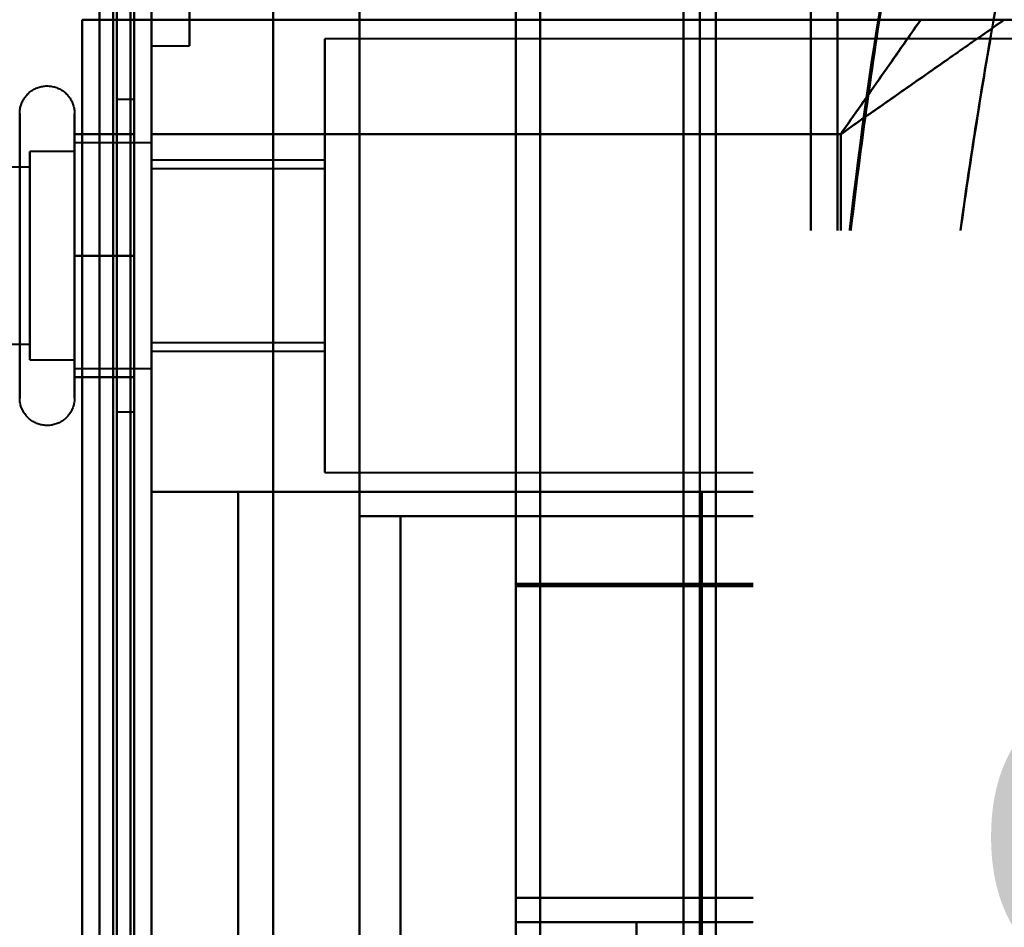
# Model space of a CAD drawing. Header units: millimetres. Extents: x -1087 to 1688, y -120 to 1171.
# Tile 84 of 90: x 686 to 715, y 943 to 969. Entities that reach past the tile are written whole.
import ezdxf

# ---------------------------------------------------------------- set-up
doc = ezdxf.new("R2010")
doc.units = ezdxf.units.MM
doc.layers.add('A-GENM', color=13, linetype='Continuous', lineweight=40)
doc.layers.add('G-IMPT', color=8, linetype='Continuous', lineweight=40)
doc.styles.add('Arial_1', font='arial.ttf', dxfattribs={"height": 14.6304})

# ---------------------------------------------------------------- blocks, each defined once
blk = doc.blocks.new('Maintenance r21 - Maintenance r21-769076-Arrière')
at = {"layer": 'A-GENM'}
for p, q in [((690, 1098), (690, 0)), ((690, 0), (690, 1098))]:
    blk.add_line(p, q, dxfattribs=at)
blk = doc.blocks.new('Souche connecteur circulaire R23 - Souche connecteur circulaire R23-769069-Arrière')
at = {"layer": 'A-GENM'}
blk.add_line((690, 1045.5), (690, 868), dxfattribs=at)
blk = doc.blocks.new('NEXA 1500 CALQUES_dwg-769064-Arrière')
at = {"layer": 'G-IMPT'}
for p, q in [((689.5, 129.472), (689.5, 1097.272)), ((690, 128.972), (690, 1062.772)), ((705.8, 681.477), (705.8, 1055.267)), ((705.8, 681.477), (705.8, 1055.267)), ((705.8, 1055.267), (705.8, 681.477)), ((705.8, 1055.267), (705.8, 681.477)), ((689.5, 1046.872), (689.5, 868.372)), ((689.5, 868.372), (689.5, 1046.872)), ((690, 868.372), (690, 1046.872)), ((690, 1046.872), (690, 868.372)), ((705.333, 689.872), (705.333, 1046.872)), ((705.333, 689.872), (705.333, 1046.872)), ((705.333, 1046.872), (705.333, 868.372)), ((705.333, 1046.872), (705.333, 868.372)), ((706.267, 868.372), (706.267, 1046.872)), ((706.267, 1046.872), (706.267, 689.872)), ((706.267, 1046.872), (706.267, 689.872)), ((709, 868.372), (709, 1046.872)), ((709, 1046.872), (709, 868.372)), ((709.773, 1046.281), (709.773, 868.372)), ((709.773, 868.372), (709.773, 1046.281)), ((690, 967.922), (690, 978.918)), ((690, 978.918), (690, 967.922)), ((691.1, 967.922), (691.1, 978.918)), ((691.1, 978.918), (691.1, 967.922)), ((690, 901.05), (690, 971.05)), ((690, 971.05), (690, 901.05)), ((700.5, 901.05), (700.5, 971.05)), ((700.5, 971.05), (700.5, 901.05)), ((701.2, 901.05), (701.2, 971.05)), ((701.2, 971.05), (701.2, 901.05)), ((700.5, 901.532), (700.5, 970.552)), ((700.5, 970.552), (700.5, 901.532)), ((701.2, 901.532), (701.2, 970.552)), ((701.2, 970.552), (701.2, 901.532)), ((689.4, 968.672), (690, 968.672)), ((690, 968.672), (690, 965.372)), ((690, 965.372), (690, 968.672)), ((719.77, 968.122), (695, 968.122)), ((695, 961.872), (695, 968.122)), ((695, 968.122), (695, 961.872)), ((690, 967.922), (691.1, 967.922)), ((689.5, 966.372), (689, 966.372)), ((689, 966.372), (689, 961.872)), ((689, 961.872), (689, 966.372)), ((689.5, 966.372), (689.5, 961.872)), ((689.5, 961.872), (689.5, 966.372)), ((687.785, 965.972), (687.785, 958.322)), ((687.785, 965.972), (687.785, 963.922)), ((686.204, 957.772), (686.204, 965.423)), ((687.785, 965.423), (687.785, 959.822)), ((687.785, 965.423), (687.785, 957.772)), ((690, 965.122), (687.785, 965.122)), ((690, 965.122), (687.785, 965.122)), ((687.785, 960.247), (687.785, 965.122)), ((687.785, 965.122), (687.785, 963.497)), ((687.785, 960.247), (687.785, 965.122)), ((687.785, 965.122), (687.785, 959.058)), ((690, 959.058), (690, 965.122)), ((690, 965.122), (690, 961.872)), ((690, 961.872), (690, 965.122)), ((690, 965.122), (690, 961.872)), ((687.785, 964.872), (686.5, 964.872)), ((687.785, 964.872), (686.5, 964.872)), ((686.5, 959.274), (686.5, 964.872)), ((686.5, 964.872), (686.5, 960.372)), ((686.5, 959.274), (686.5, 964.872)), ((686.5, 964.872), (686.5, 960.372)), ((687.785, 960.372), (687.785, 964.872)), ((687.785, 964.872), (687.785, 960.372)), ((687.785, 960.372), (687.785, 964.872)), ((687.785, 964.872), (687.785, 960.372)), ((687.785, 964.687), (687.785, 958.622)), ((687.785, 964.687), (687.785, 960.247)), ((690, 961.872), (690, 964.687)), ((690, 958.622), (690, 964.687)), ((686.5, 964.421), (674.611, 964.421)), ((686.5, 964.421), (674.611, 964.421)), ((686.5, 958.872), (686.5, 964.47)), ((686.5, 958.872), (686.5, 964.47)), ((686.5, 959.665), (686.5, 964.421)), ((686.5, 964.421), (686.5, 959.665)), ((686.5, 959.665), (686.5, 964.421)), ((686.5, 964.421), (686.5, 959.665)), ((695, 964.622), (690, 964.622)), ((690, 961.872), (690, 964.622)), ((690, 964.622), (690, 961.872)), ((695, 964.372), (690, 964.372)), ((690, 961.872), (690, 964.372)), ((690, 964.372), (690, 961.872)), ((695, 961.872), (695, 964.622)), ((695, 964.622), (695, 961.872)), ((695, 964.372), (695, 961.872)), ((695, 961.872), (695, 964.372)), ((686.5, 959.324), (686.5, 964.079)), ((686.5, 964.079), (686.5, 959.324)), ((686.5, 959.324), (686.5, 964.079)), ((686.5, 964.079), (686.5, 959.324)), ((686.204, 958.322), (686.204, 963.922)), ((687.785, 963.922), (687.785, 958.322)), ((687.785, 958.622), (687.785, 963.497)), ((687.785, 963.497), (687.785, 959.058)), ((687.785, 958.622), (687.785, 963.497)), ((686.5, 963.372), (686.5, 959.274)), ((686.5, 963.372), (686.5, 959.274)), ((687.785, 958.872), (687.785, 963.372)), ((687.785, 963.372), (687.785, 958.872)), ((687.785, 958.872), (687.785, 963.372)), ((687.785, 963.372), (687.785, 958.872)), ((689, 961.872), (689, 957.372)), ((689, 957.372), (689, 961.872)), ((689.5, 961.872), (689.5, 957.372)), ((689.5, 957.372), (689.5, 961.872)), ((690, 958.622), (690, 961.872)), ((690, 961.872), (690, 958.622)), ((690, 959.372), (690, 961.872)), ((690, 961.872), (690, 959.372)), ((690, 959.058), (690, 961.872)), ((690, 961.872), (690, 958.622)), ((690, 959.122), (690, 961.872)), ((690, 961.872), (690, 959.122)), ((695, 961.872), (695, 959.372)), ((695, 959.372), (695, 961.872)), ((695, 959.122), (695, 961.872)), ((695, 955.622), (695, 961.872)), ((695, 961.872), (695, 959.122)), ((695, 961.872), (695, 955.622)), ((686.5, 960.372), (686.5, 958.872)), ((686.5, 960.372), (686.5, 958.872)), ((687.785, 960.247), (687.785, 958.622)), ((687.785, 959.822), (687.785, 957.772)), ((674.611, 959.324), (686.5, 959.324)), ((674.611, 959.324), (686.5, 959.324)), ((690, 959.372), (695, 959.372)), ((690, 959.122), (695, 959.122)), ((686.5, 958.872), (687.785, 958.872)), ((686.5, 958.872), (687.785, 958.872)), ((687.785, 958.622), (690, 958.622)), ((687.785, 958.622), (690, 958.622)), ((689, 957.372), (689.5, 957.372)), ((695, 955.622), (719.77, 955.622)), ((705.861, 955.072), (705.861, 916.672)), ((705.861, 955.072), (709.861, 955.072)), ((709.861, 955.072), (705.861, 955.072)), ((709.861, 955.072), (713.861, 955.072)), ((709.861, 955.072), (719.861, 955.072)), ((713.861, 955.072), (709.861, 955.072)), ((719.861, 955.072), (709.861, 955.072)), ((713.861, 954.372), (713.861, 955.072)), ((697.174, 954.372), (708.015, 954.372)), ((708.015, 954.372), (697.174, 954.372)), ((709.861, 954.372), (719.861, 954.372)), ((709.861, 954.372), (713.861, 954.372)), ((719.861, 954.372), (709.861, 954.372)), ((713.861, 954.372), (709.861, 954.372)), ((700.5, 943.372), (700.5, 952.417)), ((700.5, 952.417), (700.5, 943.372)), ((700.5, 952.35), (700.5, 942.672)), ((700.5, 942.672), (700.5, 952.35)), ((700.5, 943.372), (718.709, 943.372)), ((708.015, 943.372), (700.5, 943.372)), ((700.5, 943.372), (708.015, 943.372)), ((719.861, 943.372), (709.861, 943.372)), ((713.861, 943.372), (709.861, 943.372)), ((709.861, 943.372), (719.861, 943.372)), ((709.861, 943.372), (713.861, 943.372)), ((713.861, 942.672), (713.861, 943.372)), ((700.5, 942.672), (703.974, 942.672)), ((703.974, 942.672), (700.5, 942.672)), ((709.861, 942.672), (713.861, 942.672)), ((713.861, 942.672), (709.861, 942.672)), ((713.536, 942.672), (719.861, 942.672)), ((719.861, 942.672), (713.536, 942.672))]:
    blk.add_line(p, q, dxfattribs=at)
at = {"layer": 'G-IMPT', "flags": 128}
for points in [[(689.4, 128.972), (689.4, 371.172), (689.4, 613.372), (689.4, 855.572), (689.4, 1097.772)], [(689.4, 1097.772), (689.4, 855.572), (689.4, 613.372), (689.4, 371.172), (689.4, 128.972)], [(689.4, 128.972), (689.4, 371.172), (689.4, 613.372), (689.4, 855.572), (689.4, 1097.772)], [(689.5, 1097.772), (689.5, 855.572), (689.5, 613.372), (689.5, 371.172), (689.5, 128.972)], [(690, 1097.772), (690, 855.572), (690, 613.372), (690, 371.172), (690, 128.972)], [(690, 968.672), (690, 1000.947), (690, 1033.222), (690, 1065.497), (690, 1097.772)], [(690, 1097.772), (690, 1065.497), (690, 1033.222), (690, 1000.947), (690, 968.672)], [(690, 128.972), (690, 371.172), (690, 613.372), (690, 855.572), (690, 1097.772)], [(688.9, 1097.272), (688.9, 855.322), (688.9, 613.372), (688.9, 371.422), (688.9, 129.472)], [(688.9, 129.472), (688.9, 371.422), (688.9, 613.372), (688.9, 855.322), (688.9, 1097.272)], [(688.9, 1097.272), (688.9, 855.322), (688.9, 613.372), (688.9, 371.422), (688.9, 129.472)], [(689, 129.472), (689, 371.422), (689, 613.372), (689, 855.322), (689, 1097.272)], [(689, 1097.272), (689, 855.322), (689, 613.372), (689, 371.422), (689, 129.472)], [(689, 129.472), (689, 371.422), (689, 613.372), (689, 855.322), (689, 1097.272)], [(689.5, 129.472), (689.5, 371.422), (689.5, 613.372), (689.5, 855.322), (689.5, 1097.272)], [(689.5, 1097.272), (689.5, 855.322), (689.5, 613.372), (689.5, 371.422), (689.5, 129.472)], [(689.5, 129.472), (689.5, 371.422), (689.5, 613.372), (689.5, 855.322), (689.5, 1097.272)], [(689.5, 1097.272), (689.5, 855.322), (689.5, 613.372), (689.5, 371.422), (689.5, 129.472)], [(689.5, 129.472), (689.5, 371.422), (689.5, 613.372), (689.5, 855.322), (689.5, 1097.272)], [(689.5, 1097.272), (689.5, 855.322), (689.5, 613.372), (689.5, 371.422), (689.5, 129.472)], [(689.4, 968.672), (689.4, 992.197), (689.4, 1015.722), (689.4, 1039.247), (689.4, 1062.772)], [(689.4, 968.672), (689.4, 992.197), (689.4, 1015.722), (689.4, 1039.247), (689.4, 1062.772)], [(689.4, 1062.772), (689.4, 829.322), (689.4, 595.872), (689.4, 362.422), (689.4, 128.972)], [(689.4, 128.972), (689.4, 362.422), (689.4, 595.872), (689.4, 829.322), (689.4, 1062.772)], [(689.4, 1062.772), (689.4, 829.322), (689.4, 595.872), (689.4, 362.422), (689.4, 128.972)], [(689.4, 1062.772), (689.4, 1039.247), (689.4, 1015.722), (689.4, 992.197), (689.4, 968.672)], [(689.5, 128.972), (689.5, 362.422), (689.5, 595.872), (689.5, 829.322), (689.5, 1062.772)], [(690, 128.972), (690, 362.422), (690, 595.872), (690, 829.322), (690, 1062.772)], [(690, 1062.772), (690, 829.322), (690, 595.872), (690, 362.422), (690, 128.972)], [(688.5, 129.472), (688.5, 362.672), (688.5, 595.872), (688.5, 829.072), (688.5, 1062.272)], [(688.5, 1062.272), (688.5, 829.072), (688.5, 595.872), (688.5, 362.672), (688.5, 129.472)], [(688.5, 1062.272), (688.5, 829.072), (688.5, 595.872), (688.5, 362.672), (688.5, 129.472)], [(688.5, 129.472), (688.5, 362.672), (688.5, 595.872), (688.5, 829.072), (688.5, 1062.272)], [(688.5, 875.872), (688.5, 905.872), (688.5, 935.872), (688.5, 965.872), (688.5, 995.872)], [(688.5, 995.872), (688.5, 965.872), (688.5, 935.872), (688.5, 905.872), (688.5, 875.872)], [(688.5, 875.872), (688.5, 905.872), (688.5, 935.872), (688.5, 965.872), (688.5, 995.872)], [(688.5, 995.872), (688.5, 965.872), (688.5, 935.872), (688.5, 905.872), (688.5, 875.872)], [(689.5, 995.872), (689.5, 965.872), (689.5, 935.872), (689.5, 905.872), (689.5, 875.872)], [(689.5, 875.872), (689.5, 905.872), (689.5, 935.872), (689.5, 965.872), (689.5, 995.872)], [(689.5, 995.872), (689.5, 965.872), (689.5, 935.872), (689.5, 905.872), (689.5, 875.872)], [(689.5, 875.872), (689.5, 905.872), (689.5, 935.872), (689.5, 965.872), (689.5, 995.872)], [(690, 896.372), (690, 916.122), (690, 935.872), (690, 955.622), (690, 975.372)], [(690, 975.372), (690, 955.622), (690, 935.872), (690, 916.122), (690, 896.372)], [(693.509, 896.372), (693.509, 916.122), (693.509, 935.872), (693.509, 955.622), (693.509, 975.372)], [(693.509, 975.372), (693.509, 955.622), (693.509, 935.872), (693.509, 916.122), (693.509, 896.372)], [(696, 896.372), (696, 916.122), (696, 935.872), (696, 955.622), (696, 975.372)], [(696, 975.372), (696, 955.622), (696, 935.872), (696, 916.122), (696, 896.372)], [(700.5, 975.372), (700.5, 969.634), (700.5, 963.895), (700.5, 958.156), (700.5, 952.417)], [(700.5, 952.417), (700.5, 958.156), (700.5, 963.895), (700.5, 969.634), (700.5, 975.372)], [(700.5, 952.35), (700.5, 957.931), (700.5, 963.511), (700.5, 969.092), (700.5, 974.672)], [(700.5, 974.672), (700.5, 969.092), (700.5, 963.511), (700.5, 957.931), (700.5, 952.35)], [(696, 954.372), (696, 958.122), (696, 961.872), (696, 965.622), (696, 969.372)], [(696, 969.372), (696, 965.622), (696, 961.872), (696, 958.122), (696, 954.372)], [(688, 903.072), (688, 919.472), (688, 935.872), (688, 952.272), (688, 968.672)], [(688, 968.672), (688.5, 968.672), (689, 968.672), (689.5, 968.672), (690, 968.672)], [(688, 903.072), (688, 919.472), (688, 935.872), (688, 952.272), (688, 968.672)], [(688, 968.672), (688.125, 968.672), (688.25, 968.672), (688.375, 968.672), (688.5, 968.672)], [(688, 903.072), (688, 919.472), (688, 935.872), (688, 952.272), (688, 968.672)], [(688, 968.672), (688, 952.272), (688, 935.872), (688, 919.472), (688, 903.072)], [(688, 968.672), (688.35, 968.672), (688.7, 968.672), (689.05, 968.672), (689.4, 968.672)], [(690, 968.672), (689.5, 968.672), (689, 968.672), (688.5, 968.672), (688, 968.672)], [(689.5, 968.672), (689.125, 968.672), (688.75, 968.672), (688.375, 968.672), (688, 968.672)], [(688, 968.672), (688, 952.272), (688, 935.872), (688, 919.472), (688, 903.072)], [(688.5, 968.672), (688.375, 968.672), (688.25, 968.672), (688.125, 968.672), (688, 968.672)], [(688, 968.672), (688.375, 968.672), (688.75, 968.672), (689.125, 968.672), (689.5, 968.672)], [(689.4, 968.672), (689.05, 968.672), (688.7, 968.672), (688.35, 968.672), (688, 968.672)], [(688, 968.672), (688, 952.272), (688, 935.872), (688, 919.472), (688, 903.072)], [(688.5, 968.672), (688.725, 968.672), (688.95, 968.672), (689.175, 968.672), (689.4, 968.672)], [(689.45, 968.672), (689.213, 968.672), (688.975, 968.672), (688.738, 968.672), (688.5, 968.672)], [(689.5, 968.672), (689.488, 968.672), (689.475, 968.672), (689.463, 968.672), (689.45, 968.672)], [(689.5, 903.072), (689.5, 919.472), (689.5, 935.872), (689.5, 952.272), (689.5, 968.672)], [(689.5, 968.672), (689.5, 952.272), (689.5, 935.872), (689.5, 919.472), (689.5, 903.072)], [(690, 903.072), (690, 919.472), (690, 935.872), (690, 952.272), (690, 968.672)], [(690, 968.672), (690, 952.272), (690, 935.872), (690, 919.472), (690, 903.072)], [(690, 968.672), (690, 952.272), (690, 935.872), (690, 919.472), (690, 903.072)], [(690, 903.072), (690, 919.472), (690, 935.872), (690, 952.272), (690, 968.672)], [(690, 968.672), (695.543, 968.672), (701.085, 968.672), (706.628, 968.672), (712.17, 968.672)], [(719.152, 968.672), (711.864, 968.672), (704.576, 968.672), (697.288, 968.672), (690, 968.672)], [(690, 968.672), (690, 952.272), (690, 935.872), (690, 919.472), (690, 903.072)], [(690, 968.672), (697.288, 968.672), (704.576, 968.672), (711.864, 968.672), (719.152, 968.672)], [(712.17, 968.672), (706.628, 968.672), (701.085, 968.672), (695.543, 968.672), (690, 968.672)], [(690, 903.072), (690, 919.472), (690, 935.872), (690, 952.272), (690, 968.672)], [(686.204, 965.972), (686.205, 966.004), (686.207, 966.035), (686.21, 966.067), (686.214, 966.098), (686.22, 966.129), (686.227, 966.16), (686.235, 966.191), (686.244, 966.221), (686.255, 966.251), (686.267, 966.28), (686.28, 966.309), (686.294, 966.337), (686.309, 966.365), (686.325, 966.392), (686.342, 966.419), (686.361, 966.444), (686.38, 966.469), (686.4, 966.493), (686.422, 966.517), (686.444, 966.539), (686.467, 966.561), (686.491, 966.582), (686.516, 966.601), (686.541, 966.62), (686.568, 966.637), (686.595, 966.654), (686.622, 966.669), (686.65, 966.684), (686.679, 966.697), (686.708, 966.709), (686.738, 966.72), (686.768, 966.73), (686.799, 966.738), (686.829, 966.745), (686.86, 966.751), (686.892, 966.756), (686.923, 966.759), (686.955, 966.762), (686.986, 966.763), (687.018, 966.762), (687.049, 966.761), (687.081, 966.758), (687.112, 966.754), (687.143, 966.749), (687.174, 966.742), (687.205, 966.734), (687.235, 966.725), (687.265, 966.715), (687.295, 966.704), (687.324, 966.691), (687.352, 966.677), (687.38, 966.662), (687.407, 966.646), (687.434, 966.629), (687.46, 966.611), (687.485, 966.592), (687.509, 966.572), (687.533, 966.551), (687.556, 966.529), (687.578, 966.506), (687.598, 966.482), (687.618, 966.458), (687.637, 966.433), (687.655, 966.407), (687.672, 966.38), (687.688, 966.352), (687.702, 966.324), (687.716, 966.296), (687.728, 966.267), (687.739, 966.237), (687.749, 966.207), (687.758, 966.177), (687.766, 966.146), (687.772, 966.115), (687.777, 966.084), (687.781, 966.052), (687.784, 966.021), (687.785, 965.989), (687.785, 965.972)], [(686.204, 965.972), (686.205, 966.004), (686.207, 966.035), (686.21, 966.067), (686.214, 966.098), (686.22, 966.129), (686.227, 966.16), (686.235, 966.191), (686.244, 966.221), (686.255, 966.251), (686.267, 966.28), (686.28, 966.309), (686.294, 966.337), (686.309, 966.365), (686.325, 966.392), (686.342, 966.419), (686.361, 966.444), (686.38, 966.469), (686.4, 966.493), (686.422, 966.517), (686.444, 966.539), (686.467, 966.561), (686.491, 966.582), (686.516, 966.601), (686.541, 966.62), (686.568, 966.637), (686.595, 966.654), (686.622, 966.669), (686.65, 966.684), (686.679, 966.697), (686.708, 966.709), (686.738, 966.72), (686.768, 966.73), (686.799, 966.738), (686.829, 966.745), (686.86, 966.751), (686.892, 966.756), (686.923, 966.759), (686.955, 966.762), (686.986, 966.763), (687.018, 966.762), (687.049, 966.761), (687.081, 966.758), (687.112, 966.754), (687.143, 966.749), (687.174, 966.742), (687.205, 966.734), (687.235, 966.725), (687.265, 966.715), (687.295, 966.704), (687.324, 966.691), (687.352, 966.677), (687.38, 966.662), (687.407, 966.646), (687.434, 966.629), (687.46, 966.611), (687.485, 966.592), (687.509, 966.572), (687.533, 966.551), (687.556, 966.529), (687.578, 966.506), (687.598, 966.482), (687.618, 966.458), (687.637, 966.433), (687.655, 966.407), (687.672, 966.38), (687.688, 966.352), (687.702, 966.324), (687.716, 966.296), (687.728, 966.267), (687.739, 966.237), (687.749, 966.207), (687.758, 966.177), (687.766, 966.146), (687.772, 966.115), (687.777, 966.084), (687.781, 966.052), (687.784, 966.021), (687.785, 965.989), (687.785, 965.972)], [(686.204, 965.972), (686.204, 965.969), (686.204, 965.959), (686.204, 965.943), (686.204, 965.92), (686.204, 965.891), (686.204, 965.855), (686.204, 965.813), (686.204, 965.764), (686.204, 965.709), (686.204, 965.649), (686.204, 965.582), (686.204, 965.509), (686.204, 965.43), (686.204, 965.423)], [(686.204, 958.322), (686.204, 958.406), (686.204, 958.497), (686.204, 958.593), (686.204, 958.694), (686.204, 958.8), (686.204, 958.911), (686.204, 959.026), (686.204, 959.147), (686.204, 959.271), (686.204, 959.4), (686.204, 959.533), (686.204, 959.669), (686.204, 959.81), (686.204, 959.953), (686.204, 960.099), (686.204, 960.249), (686.204, 960.4), (686.204, 960.555), (686.204, 960.711), (686.204, 960.869), (686.204, 961.029), (686.204, 961.19), (686.204, 961.352), (686.204, 961.515), (686.204, 961.679), (686.204, 961.843), (686.204, 962.007), (686.204, 962.171), (686.204, 962.334), (686.204, 962.496), (686.204, 962.658), (686.204, 962.818), (686.204, 962.977), (686.204, 963.134), (686.204, 963.289), (686.204, 963.442), (686.204, 963.592), (686.204, 963.739), (686.204, 963.884), (686.204, 964.025), (686.204, 964.163), (686.204, 964.297), (686.204, 964.427), (686.204, 964.554), (686.204, 964.675), (686.204, 964.793), (686.204, 964.906), (686.204, 965.013), (686.204, 965.116), (686.204, 965.214), (686.204, 965.306), (686.204, 965.393), (686.204, 965.474), (686.204, 965.55), (686.204, 965.619), (686.204, 965.683), (686.204, 965.74), (686.204, 965.792), (686.204, 965.837), (686.204, 965.875), (686.204, 965.908), (686.204, 965.933), (686.204, 965.953), (686.204, 965.965), (686.204, 965.972), (686.204, 965.972)], [(686.204, 965.972), (686.204, 965.969), (686.204, 965.959), (686.204, 965.943), (686.204, 965.92), (686.204, 965.891), (686.204, 965.855), (686.204, 965.813), (686.204, 965.764), (686.204, 965.709), (686.204, 965.649), (686.204, 965.582), (686.204, 965.509), (686.204, 965.43), (686.204, 965.346), (686.204, 965.256), (686.204, 965.161), (686.204, 965.06), (686.204, 964.955), (686.204, 964.844), (686.204, 964.729), (686.204, 964.609), (686.204, 964.485), (686.204, 964.356), (686.204, 964.224), (686.204, 964.088), (686.204, 963.948), (686.204, 963.805), (686.204, 963.659), (686.204, 963.51), (686.204, 963.358), (686.204, 963.204), (686.204, 963.048), (686.204, 962.89), (686.204, 962.73), (686.204, 962.569), (686.204, 962.407), (686.204, 962.244), (686.204, 962.08), (686.204, 961.917), (686.204, 961.753), (686.204, 961.589), (686.204, 961.425), (686.204, 961.263), (686.204, 961.101), (686.204, 960.941), (686.204, 960.782), (686.204, 960.625), (686.204, 960.469), (686.204, 960.317), (686.204, 960.166), (686.204, 960.018), (686.204, 959.874), (686.204, 959.732), (686.204, 959.594), (686.204, 959.459), (686.204, 959.329), (686.204, 959.202), (686.204, 959.08), (686.204, 958.962), (686.204, 958.849), (686.204, 958.741), (686.204, 958.637), (686.204, 958.539), (686.204, 958.446), (686.204, 958.359), (686.204, 958.322)], [(686.204, 965.423), (686.204, 965.502), (686.204, 965.575), (686.204, 965.643), (686.204, 965.704), (686.204, 965.76), (686.204, 965.809), (686.204, 965.851), (686.204, 965.888), (686.204, 965.918), (686.204, 965.941), (686.204, 965.958), (686.204, 965.968), (686.204, 965.972)], [(687.785, 965.972), (687.785, 965.969), (687.785, 965.959), (687.785, 965.943), (687.785, 965.92), (687.785, 965.891), (687.785, 965.855), (687.785, 965.813), (687.785, 965.764), (687.785, 965.709), (687.785, 965.649), (687.785, 965.582), (687.785, 965.509), (687.785, 965.43), (687.785, 965.346), (687.785, 965.256), (687.785, 965.161), (687.785, 965.06), (687.785, 964.955), (687.785, 964.844), (687.785, 964.729), (687.785, 964.609), (687.785, 964.485), (687.785, 964.356), (687.785, 964.224), (687.785, 964.088), (687.785, 963.948), (687.785, 963.805), (687.785, 963.659), (687.785, 963.51), (687.785, 963.358), (687.785, 963.204), (687.785, 963.048), (687.785, 962.89), (687.785, 962.73), (687.785, 962.569), (687.785, 962.407), (687.785, 962.244), (687.785, 962.08), (687.785, 961.917), (687.785, 961.753), (687.785, 961.589), (687.785, 961.425), (687.785, 961.263), (687.785, 961.101), (687.785, 960.941), (687.785, 960.782), (687.785, 960.625), (687.785, 960.469), (687.785, 960.317), (687.785, 960.166), (687.785, 960.018), (687.785, 959.874), (687.785, 959.732), (687.785, 959.594), (687.785, 959.459), (687.785, 959.329), (687.785, 959.202), (687.785, 959.08), (687.785, 958.962), (687.785, 958.849), (687.785, 958.741), (687.785, 958.637), (687.785, 958.539), (687.785, 958.446), (687.785, 958.359), (687.785, 958.322)], [(687.785, 965.423), (687.785, 965.502), (687.785, 965.575), (687.785, 965.643), (687.785, 965.704), (687.785, 965.76), (687.785, 965.809), (687.785, 965.851), (687.785, 965.888), (687.785, 965.918), (687.785, 965.941), (687.785, 965.958), (687.785, 965.968), (687.785, 965.972)], [(687.785, 965.972), (687.785, 965.969), (687.785, 965.959), (687.785, 965.943), (687.785, 965.92), (687.785, 965.891), (687.785, 965.855), (687.785, 965.813), (687.785, 965.764), (687.785, 965.709), (687.785, 965.649), (687.785, 965.582), (687.785, 965.509), (687.785, 965.43), (687.785, 965.423)], [(687.785, 958.322), (687.785, 958.406), (687.785, 958.497), (687.785, 958.593), (687.785, 958.694), (687.785, 958.8), (687.785, 958.911), (687.785, 959.026), (687.785, 959.147), (687.785, 959.271), (687.785, 959.4), (687.785, 959.533), (687.785, 959.669), (687.785, 959.81), (687.785, 959.953), (687.785, 960.099), (687.785, 960.249), (687.785, 960.4), (687.785, 960.555), (687.785, 960.711), (687.785, 960.869), (687.785, 961.029), (687.785, 961.19), (687.785, 961.352), (687.785, 961.515), (687.785, 961.679), (687.785, 961.843), (687.785, 962.007), (687.785, 962.171), (687.785, 962.334), (687.785, 962.496), (687.785, 962.658), (687.785, 962.818), (687.785, 962.977), (687.785, 963.134), (687.785, 963.289), (687.785, 963.442), (687.785, 963.592), (687.785, 963.739), (687.785, 963.884), (687.785, 964.025), (687.785, 964.163), (687.785, 964.297), (687.785, 964.427), (687.785, 964.554), (687.785, 964.675), (687.785, 964.793), (687.785, 964.906), (687.785, 965.013), (687.785, 965.116), (687.785, 965.214), (687.785, 965.306), (687.785, 965.393), (687.785, 965.474), (687.785, 965.55), (687.785, 965.619), (687.785, 965.683), (687.785, 965.74), (687.785, 965.792), (687.785, 965.837), (687.785, 965.875), (687.785, 965.908), (687.785, 965.933), (687.785, 965.953), (687.785, 965.965), (687.785, 965.972), (687.785, 965.972)], [(686.204, 965.423), (686.204, 965.338), (686.204, 965.248), (686.204, 965.152), (686.204, 965.051), (686.204, 964.945), (686.204, 964.834), (686.204, 964.718), (686.204, 964.598), (686.204, 964.473), (686.204, 964.344), (686.204, 964.212), (686.204, 964.075), (686.204, 963.935), (686.204, 963.792), (686.204, 963.645), (686.204, 963.496), (686.204, 963.344), (686.204, 963.19), (686.204, 963.034), (686.204, 962.876), (686.204, 962.716), (686.204, 962.555), (686.204, 962.392), (686.204, 962.229), (686.204, 962.066), (686.204, 961.902), (686.204, 961.738), (686.204, 961.574), (686.204, 961.411), (686.204, 961.248), (686.204, 961.087), (686.204, 960.926), (686.204, 960.768), (686.204, 960.611), (686.204, 960.456), (686.204, 960.303), (686.204, 960.153), (686.204, 960.005), (686.204, 959.861), (686.204, 959.719), (686.204, 959.582), (686.204, 959.448), (686.204, 959.317), (686.204, 959.191), (686.204, 959.069), (686.204, 958.952), (686.204, 958.839), (686.204, 958.731), (686.204, 958.628), (686.204, 958.531), (686.204, 958.438), (686.204, 958.351), (686.204, 958.27), (686.204, 958.195), (686.204, 958.125), (686.204, 958.062), (686.204, 958.004), (686.204, 957.953), (686.204, 957.908), (686.204, 957.869), (686.204, 957.837), (686.204, 957.811), (686.204, 957.792), (686.204, 957.779), (686.204, 957.773), (686.204, 957.772)], [(686.204, 957.772), (686.204, 957.776), (686.204, 957.785), (686.204, 957.802), (686.204, 957.825), (686.204, 957.854), (686.204, 957.89), (686.204, 957.932), (686.204, 957.98), (686.204, 958.035), (686.204, 958.096), (686.204, 958.163), (686.204, 958.236), (686.204, 958.314), (686.204, 958.399), (686.204, 958.488), (686.204, 958.584), (686.204, 958.684), (686.204, 958.79), (686.204, 958.9), (686.204, 959.016), (686.204, 959.136), (686.204, 959.26), (686.204, 959.388), (686.204, 959.521), (686.204, 959.657), (686.204, 959.797), (686.204, 959.94), (686.204, 960.086), (686.204, 960.235), (686.204, 960.387), (686.204, 960.541), (686.204, 960.697), (686.204, 960.855), (686.204, 961.014), (686.204, 961.175), (686.204, 961.338), (686.204, 961.501), (686.204, 961.664), (686.204, 961.828), (686.204, 961.992), (686.204, 962.156), (686.204, 962.319), (686.204, 962.482), (686.204, 962.643), (686.204, 962.804), (686.204, 962.963), (686.204, 963.12), (686.204, 963.275), (686.204, 963.428), (686.204, 963.579), (686.204, 963.726), (686.204, 963.871), (686.204, 964.013), (686.204, 964.151), (686.204, 964.285), (686.204, 964.416), (686.204, 964.542), (686.204, 964.665), (686.204, 964.782), (686.204, 964.896), (686.204, 965.004), (686.204, 965.107), (686.204, 965.205), (686.204, 965.298), (686.204, 965.386), (686.204, 965.423)], [(687.785, 957.772), (687.785, 957.776), (687.785, 957.785), (687.785, 957.802), (687.785, 957.825), (687.785, 957.854), (687.785, 957.89), (687.785, 957.932), (687.785, 957.98), (687.785, 958.035), (687.785, 958.096), (687.785, 958.163), (687.785, 958.236), (687.785, 958.314), (687.785, 958.399), (687.785, 958.488), (687.785, 958.584), (687.785, 958.684), (687.785, 958.79), (687.785, 958.9), (687.785, 959.016), (687.785, 959.136), (687.785, 959.26), (687.785, 959.388), (687.785, 959.521), (687.785, 959.657), (687.785, 959.797), (687.785, 959.94), (687.785, 960.086), (687.785, 960.235), (687.785, 960.387), (687.785, 960.541), (687.785, 960.697), (687.785, 960.855), (687.785, 961.014), (687.785, 961.175), (687.785, 961.338), (687.785, 961.501), (687.785, 961.664), (687.785, 961.828), (687.785, 961.992), (687.785, 962.156), (687.785, 962.319), (687.785, 962.482), (687.785, 962.643), (687.785, 962.804), (687.785, 962.963), (687.785, 963.12), (687.785, 963.275), (687.785, 963.428), (687.785, 963.579), (687.785, 963.726), (687.785, 963.871), (687.785, 964.013), (687.785, 964.151), (687.785, 964.285), (687.785, 964.416), (687.785, 964.542), (687.785, 964.665), (687.785, 964.782), (687.785, 964.896), (687.785, 965.004), (687.785, 965.107), (687.785, 965.205), (687.785, 965.298), (687.785, 965.386), (687.785, 965.423)], [(687.785, 965.423), (687.785, 965.338), (687.785, 965.248), (687.785, 965.152), (687.785, 965.051), (687.785, 964.945), (687.785, 964.834), (687.785, 964.718), (687.785, 964.598), (687.785, 964.473), (687.785, 964.344), (687.785, 964.212), (687.785, 964.075), (687.785, 963.935), (687.785, 963.792), (687.785, 963.645), (687.785, 963.496), (687.785, 963.344), (687.785, 963.19), (687.785, 963.034), (687.785, 962.876), (687.785, 962.716), (687.785, 962.555), (687.785, 962.392), (687.785, 962.229), (687.785, 962.066), (687.785, 961.902), (687.785, 961.738), (687.785, 961.574), (687.785, 961.411), (687.785, 961.248), (687.785, 961.087), (687.785, 960.926), (687.785, 960.768), (687.785, 960.611), (687.785, 960.456), (687.785, 960.303), (687.785, 960.153), (687.785, 960.005), (687.785, 959.861), (687.785, 959.719), (687.785, 959.582), (687.785, 959.448), (687.785, 959.317), (687.785, 959.191), (687.785, 959.069), (687.785, 958.952), (687.785, 958.839), (687.785, 958.731), (687.785, 958.628), (687.785, 958.531), (687.785, 958.438), (687.785, 958.351), (687.785, 958.27), (687.785, 958.195), (687.785, 958.125), (687.785, 958.062), (687.785, 958.004), (687.785, 957.953), (687.785, 957.908), (687.785, 957.869), (687.785, 957.837), (687.785, 957.811), (687.785, 957.792), (687.785, 957.779), (687.785, 957.773), (687.785, 957.772)], [(689.5, 965.372), (689.071, 965.372), (688.643, 965.372), (688.214, 965.372), (687.785, 965.372)], [(687.785, 965.372), (687.785, 964.497), (687.785, 963.622), (687.785, 962.747), (687.785, 961.872)], [(689.5, 965.372), (689.071, 965.372), (688.643, 965.372), (688.214, 965.372), (687.785, 965.372)], [(687.785, 965.372), (688.214, 965.372), (688.643, 965.372), (689.071, 965.372), (689.5, 965.372)], [(687.785, 961.872), (687.785, 962.747), (687.785, 963.622), (687.785, 964.497), (687.785, 965.372)], [(687.785, 965.372), (688.214, 965.372), (688.643, 965.372), (689.071, 965.372), (689.5, 965.372)], [(688.5, 965.372), (688.321, 965.372), (688.143, 965.372), (687.964, 965.372), (687.785, 965.372)], [(687.785, 965.372), (687.785, 964.497), (687.785, 963.622), (687.785, 962.747), (687.785, 961.872)], [(687.785, 965.372), (687.964, 965.372), (688.143, 965.372), (688.321, 965.372), (688.5, 965.372)], [(688.5, 965.372), (688.321, 965.372), (688.143, 965.372), (687.964, 965.372), (687.785, 965.372)], [(687.785, 965.372), (687.964, 965.372), (688.143, 965.372), (688.321, 965.372), (688.5, 965.372)], [(687.785, 961.872), (687.785, 962.747), (687.785, 963.622), (687.785, 964.497), (687.785, 965.372)], [(688.5, 961.872), (688.5, 962.747), (688.5, 963.622), (688.5, 964.497), (688.5, 965.372)], [(688.5, 965.372), (688.5, 964.497), (688.5, 963.622), (688.5, 962.747), (688.5, 961.872)], [(688.5, 961.872), (688.5, 962.747), (688.5, 963.622), (688.5, 964.497), (688.5, 965.372)], [(688.5, 965.372), (688.5, 964.497), (688.5, 963.622), (688.5, 962.747), (688.5, 961.872)], [(689.5, 961.872), (689.5, 962.747), (689.5, 963.622), (689.5, 964.497), (689.5, 965.372)], [(689.5, 965.372), (689.5, 964.497), (689.5, 963.622), (689.5, 962.747), (689.5, 961.872)], [(689.5, 961.872), (689.5, 962.747), (689.5, 963.622), (689.5, 964.497), (689.5, 965.372)], [(689.5, 965.372), (689.5, 964.497), (689.5, 963.622), (689.5, 962.747), (689.5, 961.872)], [(690, 906.372), (690, 921.122), (690, 935.872), (690, 950.622), (690, 965.372)], [(690, 965.372), (694.965, 965.372), (699.93, 965.372), (704.896, 965.372), (709.861, 965.372)], [(690, 965.372), (690, 950.622), (690, 935.872), (690, 921.122), (690, 906.372)], [(709.861, 965.372), (704.896, 965.372), (699.93, 965.372), (694.965, 965.372), (690, 965.372)], [(709.861, 965.372), (709.861, 962.797), (709.861, 960.222), (709.861, 957.647), (709.861, 955.072)], [(709.861, 955.072), (709.861, 957.647), (709.861, 960.222), (709.861, 962.797), (709.861, 965.372)], [(687.785, 961.872), (688.214, 961.872), (688.643, 961.872), (689.071, 961.872), (689.5, 961.872)], [(689.5, 961.872), (689.071, 961.872), (688.643, 961.872), (688.214, 961.872), (687.785, 961.872)], [(687.785, 958.372), (687.785, 959.247), (687.785, 960.122), (687.785, 960.997), (687.785, 961.872)], [(687.785, 961.872), (688.214, 961.872), (688.643, 961.872), (689.071, 961.872), (689.5, 961.872)], [(689.5, 961.872), (689.071, 961.872), (688.643, 961.872), (688.214, 961.872), (687.785, 961.872)], [(687.785, 961.872), (687.785, 960.997), (687.785, 960.122), (687.785, 959.247), (687.785, 958.372)], [(688.5, 961.872), (688.321, 961.872), (688.143, 961.872), (687.964, 961.872), (687.785, 961.872)], [(687.785, 961.872), (687.785, 960.997), (687.785, 960.122), (687.785, 959.247), (687.785, 958.372)], [(687.785, 961.872), (687.964, 961.872), (688.143, 961.872), (688.321, 961.872), (688.5, 961.872)], [(688.5, 961.872), (688.321, 961.872), (688.143, 961.872), (687.964, 961.872), (687.785, 961.872)], [(687.785, 961.872), (687.964, 961.872), (688.143, 961.872), (688.321, 961.872), (688.5, 961.872)], [(687.785, 958.372), (687.785, 959.247), (687.785, 960.122), (687.785, 960.997), (687.785, 961.872)], [(688.5, 958.372), (688.5, 959.247), (688.5, 960.122), (688.5, 960.997), (688.5, 961.872)], [(688.5, 961.872), (688.5, 960.997), (688.5, 960.122), (688.5, 959.247), (688.5, 958.372)], [(688.5, 958.372), (688.5, 959.247), (688.5, 960.122), (688.5, 960.997), (688.5, 961.872)], [(688.5, 961.872), (688.5, 960.997), (688.5, 960.122), (688.5, 959.247), (688.5, 958.372)], [(689.5, 961.872), (689.5, 960.997), (689.5, 960.122), (689.5, 959.247), (689.5, 958.372)], [(689.5, 958.372), (689.5, 959.247), (689.5, 960.122), (689.5, 960.997), (689.5, 961.872)], [(689.5, 961.872), (689.5, 960.997), (689.5, 960.122), (689.5, 959.247), (689.5, 958.372)], [(689.5, 958.372), (689.5, 959.247), (689.5, 960.122), (689.5, 960.997), (689.5, 961.872)], [(686.204, 957.772), (686.204, 957.776), (686.204, 957.785), (686.204, 957.802), (686.204, 957.825), (686.204, 957.854), (686.204, 957.89), (686.204, 957.932), (686.204, 957.98), (686.204, 958.035), (686.204, 958.096), (686.204, 958.163), (686.204, 958.236), (686.204, 958.314), (686.204, 958.322)], [(686.204, 958.322), (686.204, 958.242), (686.204, 958.169), (686.204, 958.102), (686.204, 958.04), (686.204, 957.985), (686.204, 957.936), (686.204, 957.893), (686.204, 957.857), (686.204, 957.827), (686.204, 957.804), (686.204, 957.787), (686.204, 957.776), (686.204, 957.772)], [(689.5, 958.372), (689.071, 958.372), (688.643, 958.372), (688.214, 958.372), (687.785, 958.372)], [(689.5, 958.372), (689.071, 958.372), (688.643, 958.372), (688.214, 958.372), (687.785, 958.372)], [(687.785, 958.372), (688.214, 958.372), (688.643, 958.372), (689.071, 958.372), (689.5, 958.372)], [(687.785, 958.372), (688.214, 958.372), (688.643, 958.372), (689.071, 958.372), (689.5, 958.372)], [(687.785, 958.372), (687.964, 958.372), (688.143, 958.372), (688.321, 958.372), (688.5, 958.372)], [(688.5, 958.372), (688.321, 958.372), (688.143, 958.372), (687.964, 958.372), (687.785, 958.372)], [(687.785, 958.372), (687.964, 958.372), (688.143, 958.372), (688.321, 958.372), (688.5, 958.372)], [(688.5, 958.372), (688.321, 958.372), (688.143, 958.372), (687.964, 958.372), (687.785, 958.372)], [(687.785, 958.322), (687.785, 958.242), (687.785, 958.169), (687.785, 958.102), (687.785, 958.04), (687.785, 957.985), (687.785, 957.936), (687.785, 957.893), (687.785, 957.857), (687.785, 957.827), (687.785, 957.804), (687.785, 957.787), (687.785, 957.776), (687.785, 957.772)], [(687.785, 957.772), (687.785, 957.776), (687.785, 957.785), (687.785, 957.802), (687.785, 957.825), (687.785, 957.854), (687.785, 957.89), (687.785, 957.932), (687.785, 957.98), (687.785, 958.035), (687.785, 958.096), (687.785, 958.163), (687.785, 958.236), (687.785, 958.314), (687.785, 958.322)], [(687.785, 957.772), (687.785, 957.741), (687.783, 957.709), (687.779, 957.678), (687.775, 957.646), (687.769, 957.615), (687.762, 957.584), (687.754, 957.554), (687.745, 957.524), (687.734, 957.494), (687.723, 957.464), (687.71, 957.436), (687.696, 957.407), (687.681, 957.38), (687.664, 957.352), (687.647, 957.326), (687.629, 957.3), (687.609, 957.275), (687.589, 957.251), (687.568, 957.228), (687.545, 957.205), (687.522, 957.184), (687.498, 957.163), (687.474, 957.143), (687.448, 957.125), (687.422, 957.107), (687.395, 957.091), (687.367, 957.075), (687.339, 957.061), (687.31, 957.048), (687.281, 957.036), (687.251, 957.025), (687.221, 957.015), (687.191, 957.007), (687.16, 956.999), (687.129, 956.993), (687.098, 956.989), (687.066, 956.985), (687.035, 956.983), (687.003, 956.982), (686.972, 956.982), (686.94, 956.984), (686.909, 956.987), (686.877, 956.991), (686.846, 956.996), (686.815, 957.003), (686.784, 957.01), (686.754, 957.019), (686.724, 957.03), (686.695, 957.041), (686.666, 957.054), (686.637, 957.067), (686.609, 957.082), (686.582, 957.098), (686.555, 957.115), (686.53, 957.133), (686.504, 957.152), (686.48, 957.172), (686.456, 957.194), (686.434, 957.216), (686.412, 957.238), (686.391, 957.262), (686.371, 957.287), (686.352, 957.312), (686.334, 957.338), (686.317, 957.365), (686.302, 957.392), (686.287, 957.42), (686.273, 957.449), (686.261, 957.478), (686.25, 957.508), (686.24, 957.538), (686.231, 957.568), (686.224, 957.599), (686.217, 957.63), (686.212, 957.661), (686.208, 957.692), (686.206, 957.724), (686.204, 957.755), (686.204, 957.772)], [(687.785, 957.772), (687.785, 957.741), (687.783, 957.709), (687.779, 957.678), (687.775, 957.646), (687.769, 957.615), (687.762, 957.584), (687.754, 957.554), (687.745, 957.524), (687.734, 957.494), (687.723, 957.464), (687.71, 957.436), (687.696, 957.407), (687.681, 957.38), (687.664, 957.352), (687.647, 957.326), (687.629, 957.3), (687.609, 957.275), (687.589, 957.251), (687.568, 957.228), (687.545, 957.205), (687.522, 957.184), (687.498, 957.163), (687.474, 957.143), (687.448, 957.125), (687.422, 957.107), (687.395, 957.091), (687.367, 957.075), (687.339, 957.061), (687.31, 957.048), (687.281, 957.036), (687.251, 957.025), (687.221, 957.015), (687.191, 957.007), (687.16, 956.999), (687.129, 956.993), (687.098, 956.989), (687.066, 956.985), (687.035, 956.983), (687.003, 956.982), (686.972, 956.982), (686.94, 956.984), (686.909, 956.987), (686.877, 956.991), (686.846, 956.996), (686.815, 957.003), (686.784, 957.01), (686.754, 957.019), (686.724, 957.03), (686.695, 957.041), (686.666, 957.054), (686.637, 957.067), (686.609, 957.082), (686.582, 957.098), (686.555, 957.115), (686.53, 957.133), (686.504, 957.152), (686.48, 957.172), (686.456, 957.194), (686.434, 957.216), (686.412, 957.238), (686.391, 957.262), (686.371, 957.287), (686.352, 957.312), (686.334, 957.338), (686.317, 957.365), (686.302, 957.392), (686.287, 957.42), (686.273, 957.449), (686.261, 957.478), (686.25, 957.508), (686.24, 957.538), (686.231, 957.568), (686.224, 957.599), (686.217, 957.63), (686.212, 957.661), (686.208, 957.692), (686.206, 957.724), (686.204, 957.755), (686.204, 957.772)], [(690, 916.672), (690, 926.272), (690, 935.872), (690, 945.472), (690, 955.072)], [(690, 955.072), (690.625, 955.072), (691.25, 955.072), (691.875, 955.072), (692.5, 955.072)], [(690, 916.672), (690, 926.272), (690, 935.872), (690, 945.472), (690, 955.072)], [(690, 955.072), (690, 945.472), (690, 935.872), (690, 926.272), (690, 916.672)], [(690, 955.072), (690, 945.472), (690, 935.872), (690, 926.272), (690, 916.672)], [(692.5, 955.072), (691.875, 955.072), (691.25, 955.072), (690.625, 955.072), (690, 955.072)], [(692.5, 955.072), (691.875, 955.072), (691.25, 955.072), (690.625, 955.072), (690, 955.072)], [(690, 955.072), (690.625, 955.072), (691.25, 955.072), (691.875, 955.072), (692.5, 955.072)], [(692.5, 955.072), (692.5, 945.472), (692.5, 935.872), (692.5, 926.272), (692.5, 916.672)], [(692.5, 916.672), (692.5, 926.272), (692.5, 935.872), (692.5, 945.472), (692.5, 955.072)], [(692.5, 955.072), (692.5, 945.472), (692.5, 935.872), (692.5, 926.272), (692.5, 916.672)], [(692.5, 916.672), (692.5, 926.272), (692.5, 935.872), (692.5, 945.472), (692.5, 955.072)], [(709.861, 955.072), (705.521, 955.072), (701.18, 955.072), (696.84, 955.072), (692.5, 955.072)], [(692.5, 955.072), (692.5, 945.472), (692.5, 935.872), (692.5, 926.272), (692.5, 916.672)], [(692.5, 955.072), (696.84, 955.072), (701.18, 955.072), (705.521, 955.072), (709.861, 955.072)], [(719.152, 955.072), (712.489, 955.072), (705.826, 955.072), (699.163, 955.072), (692.5, 955.072)], [(692.5, 916.672), (692.5, 926.272), (692.5, 935.872), (692.5, 945.472), (692.5, 955.072)], [(692.5, 955.072), (692.5, 945.472), (692.5, 935.872), (692.5, 926.272), (692.5, 916.672)], [(692.5, 916.672), (692.5, 926.272), (692.5, 935.872), (692.5, 945.472), (692.5, 955.072)], [(692.5, 955.072), (699.163, 955.072), (705.826, 955.072), (712.489, 955.072), (719.152, 955.072)], [(709.861, 954.372), (706.396, 954.372), (702.93, 954.372), (699.465, 954.372), (696, 954.372)], [(696, 954.372), (701.734, 954.372), (707.468, 954.372), (713.202, 954.372), (718.936, 954.372)], [(718.936, 954.372), (713.202, 954.372), (707.468, 954.372), (701.734, 954.372), (696, 954.372)], [(696, 917.372), (696, 926.622), (696, 935.872), (696, 945.122), (696, 954.372)], [(696, 954.372), (699.465, 954.372), (702.93, 954.372), (706.396, 954.372), (709.861, 954.372)], [(696, 954.372), (696, 945.122), (696, 935.872), (696, 926.622), (696, 917.372)], [(697.174, 917.372), (697.174, 926.622), (697.174, 935.872), (697.174, 945.122), (697.174, 954.372)], [(709.861, 954.372), (706.689, 954.372), (703.517, 954.372), (700.346, 954.372), (697.174, 954.372)], [(697.174, 954.372), (697.174, 945.122), (697.174, 935.872), (697.174, 926.622), (697.174, 917.372)], [(697.174, 954.372), (700.346, 954.372), (703.517, 954.372), (706.689, 954.372), (709.861, 954.372)], [(708.015, 943.372), (708.015, 946.122), (708.015, 948.872), (708.015, 951.622), (708.015, 954.372)], [(708.015, 954.372), (708.477, 954.372), (708.938, 954.372), (709.399, 954.372), (709.861, 954.372)], [(708.015, 954.372), (708.015, 951.622), (708.015, 948.872), (708.015, 946.122), (708.015, 943.372)], [(709.861, 954.372), (709.399, 954.372), (708.938, 954.372), (708.477, 954.372), (708.015, 954.372)], [(709.861, 943.372), (709.861, 946.122), (709.861, 948.872), (709.861, 951.622), (709.861, 954.372)], [(709.861, 954.372), (709.861, 951.622), (709.861, 948.872), (709.861, 946.122), (709.861, 943.372)], [(709.861, 943.372), (709.861, 946.122), (709.861, 948.872), (709.861, 951.622), (709.861, 954.372)], [(709.861, 954.372), (709.861, 951.622), (709.861, 948.872), (709.861, 946.122), (709.861, 943.372)], [(709.861, 954.372), (709.861, 951.622), (709.861, 948.872), (709.861, 946.122), (709.861, 943.372)], [(709.861, 943.372), (709.861, 946.122), (709.861, 948.872), (709.861, 951.622), (709.861, 954.372)], [(710, 950.372), (710, 951.122), (710, 951.872), (710, 952.622), (710, 953.372)], [(710, 953.372), (710, 952.622), (710, 951.872), (710, 951.122), (710, 950.372)], [(716.528, 953.372), (714.896, 953.372), (713.264, 953.372), (711.632, 953.372), (710, 953.372)], [(710, 953.372), (710, 952.622), (710, 951.872), (710, 951.122), (710, 950.372)], [(715.22, 953.372), (713.915, 953.372), (712.61, 953.372), (711.305, 953.372), (710, 953.372)], [(710, 953.372), (711.632, 953.372), (713.264, 953.372), (714.896, 953.372), (716.528, 953.372)], [(710, 950.372), (710, 951.122), (710, 951.872), (710, 952.622), (710, 953.372)], [(710, 953.372), (711.305, 953.372), (712.61, 953.372), (713.915, 953.372), (715.22, 953.372)], [(717.738, 952.417), (713.428, 952.417), (709.119, 952.417), (704.809, 952.417), (700.5, 952.417)], [(700.5, 952.417), (704.809, 952.417), (709.119, 952.417), (713.428, 952.417), (717.738, 952.417)], [(700.5, 952.35), (704.79, 952.35), (709.08, 952.35), (713.37, 952.35), (717.659, 952.35)], [(717.659, 952.35), (713.37, 952.35), (709.08, 952.35), (704.79, 952.35), (700.5, 952.35)], [(716.528, 950.372), (714.896, 950.372), (713.264, 950.372), (711.632, 950.372), (710, 950.372)], [(710, 950.372), (711.305, 950.372), (712.61, 950.372), (713.915, 950.372), (715.22, 950.372)], [(710, 950.372), (711.632, 950.372), (713.264, 950.372), (714.896, 950.372), (716.528, 950.372)], [(715.22, 950.372), (713.915, 950.372), (712.61, 950.372), (711.305, 950.372), (710, 950.372)], [(700.5, 943.372), (700.5, 943.197), (700.5, 943.022), (700.5, 942.847), (700.5, 942.672)], [(700.5, 943.372), (700.5, 943.197), (700.5, 943.022), (700.5, 942.847), (700.5, 942.672)], [(700.5, 942.672), (700.5, 942.847), (700.5, 943.022), (700.5, 943.197), (700.5, 943.372)], [(700.5, 943.372), (702.84, 943.372), (705.18, 943.372), (707.521, 943.372), (709.861, 943.372)], [(700.5, 942.672), (700.5, 942.847), (700.5, 943.022), (700.5, 943.197), (700.5, 943.372)], [(700.5, 943.372), (705.052, 943.372), (709.604, 943.372), (714.157, 943.372), (718.709, 943.372)], [(700.5, 943.372), (702.84, 943.372), (705.18, 943.372), (707.521, 943.372), (709.861, 943.372)], [(709.861, 943.372), (707.521, 943.372), (705.18, 943.372), (702.84, 943.372), (700.5, 943.372)], [(718.709, 943.372), (714.157, 943.372), (709.604, 943.372), (705.052, 943.372), (700.5, 943.372)], [(709.861, 943.372), (707.521, 943.372), (705.18, 943.372), (702.84, 943.372), (700.5, 943.372)], [(700.5, 943.372), (700.5, 943.197), (700.5, 943.022), (700.5, 942.847), (700.5, 942.672)], [(700.5, 942.672), (700.5, 942.847), (700.5, 943.022), (700.5, 943.197), (700.5, 943.372)], [(709.861, 943.372), (709.399, 943.372), (708.938, 943.372), (708.477, 943.372), (708.015, 943.372)], [(708.015, 943.372), (708.477, 943.372), (708.938, 943.372), (709.399, 943.372), (709.861, 943.372)], [(709.861, 942.672), (707.521, 942.672), (705.18, 942.672), (702.84, 942.672), (700.5, 942.672)], [(709.861, 942.672), (707.521, 942.672), (705.18, 942.672), (702.84, 942.672), (700.5, 942.672)], [(700.5, 942.672), (705.052, 942.672), (709.604, 942.672), (714.157, 942.672), (718.709, 942.672)], [(700.5, 942.672), (702.84, 942.672), (705.18, 942.672), (707.521, 942.672), (709.861, 942.672)], [(718.709, 942.672), (714.157, 942.672), (709.604, 942.672), (705.052, 942.672), (700.5, 942.672)], [(700.5, 942.672), (702.84, 942.672), (705.18, 942.672), (707.521, 942.672), (709.861, 942.672)], [(703.974, 929.072), (703.974, 932.472), (703.974, 935.872), (703.974, 939.272), (703.974, 942.672)], [(703.974, 942.672), (706.365, 942.672), (708.755, 942.672), (711.146, 942.672), (713.536, 942.672)], [(703.974, 942.672), (703.974, 939.272), (703.974, 935.872), (703.974, 932.472), (703.974, 929.072)], [(713.536, 942.672), (711.146, 942.672), (708.755, 942.672), (706.365, 942.672), (703.974, 942.672)], [(709.861, 929.072), (709.861, 932.472), (709.861, 935.872), (709.861, 939.272), (709.861, 942.672)], [(709.861, 942.672), (709.861, 939.272), (709.861, 935.872), (709.861, 932.472), (709.861, 929.072)], [(709.861, 942.672), (709.861, 939.272), (709.861, 935.872), (709.861, 932.472), (709.861, 929.072)], [(709.861, 929.072), (709.861, 932.472), (709.861, 935.872), (709.861, 939.272), (709.861, 942.672)], [(713.536, 929.072), (713.536, 932.472), (713.536, 935.872), (713.536, 939.272), (713.536, 942.672)], [(713.536, 942.672), (713.536, 939.272), (713.536, 935.872), (713.536, 932.472), (713.536, 929.072)]]:
    blk.add_lwpolyline(points, dxfattribs=at)
at = {"layer": 'G-IMPT'}
for points in [[(711.163, 901.05), (710.333, 905.736), (709.098, 916.854), (708.306, 936.323), (709.236, 955.678), (710.514, 966.527), (711.359, 971.05)], [(709.861, 965.372), (710.27, 965.66), (711.088, 966.231), (712.297, 967.077), (713.469, 967.899), (714.215, 968.418), (714.576, 968.672)], [(714.576, 968.672), (714.205, 968.672), (713.423, 968.672), (712.59, 968.672), (712.17, 968.672)]]:
    blk.add_open_spline(points, degree=3, dxfattribs=at)
for points, knots in [([(711.359, 971.05), (710.975, 968.781), (710.425, 965.046), (709.8, 959.586), (709.25, 953.72), (708.759, 946.059), (708.528, 936.284), (708.688, 926.626), (709.135, 918.749), (709.644, 912.885), (710.251, 907.214), (710.787, 903.386), (711.163, 901.05)], [0, 0, 0, 0, 0.125, 0.1875, 0.25, 0.375, 0.5, 0.625, 0.75, 0.8125, 0.875, 1, 1, 1, 1]), ([(714.115, 903.115), (713.737, 905.305), (713.197, 908.895), (712.585, 914.221), (712.072, 919.73), (711.62, 927.143), (711.458, 936.239), (711.692, 945.442), (712.188, 952.651), (712.743, 958.16), (713.374, 963.285), (713.927, 966.787), (714.313, 968.915)], [0, 0, 0, 0, 0.125, 0.1875, 0.25, 0.375, 0.5, 0.625, 0.75, 0.8125, 0.875, 1, 1, 1, 1]), ([(714.313, 968.915), (713.913, 966.667), (713.354, 963.12), (712.729, 958.026), (712.329, 954.051), (711.998, 949.812), (711.743, 945.333), (711.576, 940.756), (711.507, 936.258), (711.542, 931.753), (711.675, 927.154), (711.898, 922.638), (712.201, 918.347), (712.578, 914.303), (713.176, 909.098), (713.722, 905.444), (714.115, 903.115)], [0, 0, 0, 0, 0.125, 0.1875, 0.25, 0.3125, 0.375, 0.4375, 0.5, 0.5625, 0.625, 0.6875, 0.75, 0.8125, 0.875, 1, 1, 1, 1]), ([(712.17, 968.672), (711.799, 968.143), (711.228, 967.326), (710.449, 966.213), (710.057, 965.653), (709.861, 965.372)], [0, 0, 0, 0, 0.5, 0.75, 1, 1, 1, 1]), ([(714.576, 968.672), (713.854, 968.167), (712.7, 967.359), (711.088, 966.231), (710.27, 965.659), (709.861, 965.372)], [0, 0, 0, 0, 0.5, 0.75, 1, 1, 1, 1]), ([(709.861, 965.372), (710.057, 965.653), (710.449, 966.213), (711.228, 967.326), (711.8, 968.143), (712.17, 968.672)], [0, 0, 0, 0, 0.25, 0.5, 1, 1, 1, 1]), ([(712.17, 968.672), (712.377, 968.675), (712.694, 968.672), (713.106, 968.672), (713.411, 968.673), (713.712, 968.672), (714.105, 968.672), (714.393, 968.67), (714.576, 968.672)], [0, 0, 0, 0, 0.25, 0.375, 0.5, 0.625, 0.75, 1, 1, 1, 1])]:
    blk.add_open_spline(points, degree=3, knots=knots, dxfattribs=at)

msp = doc.modelspace()

# ---------------------------------------------------------------- block references
at = {"layer": 'A-GENM'}
for name in ['Maintenance r21 - Maintenance r21-769076-Arrière', 'Souche connecteur circulaire R23 - Souche connecteur circulaire R23-769069-Arrière']:
    msp.add_blockref(name, (0, 0), dxfattribs=at)
at = {"layer": 'G-IMPT'}
msp.add_blockref('NEXA 1500 CALQUES_dwg-769064-Arrière', (0, 0), dxfattribs=at)

# ---------------------------------------------------------------- next in the draw order: texts
at = {"color": 5, "lineweight": 30, "insert": (711.006, 909.336), "char_height": 14.6304, "width": 99.20583, "attachment_point": 2, "rotation": 90, "line_spacing_factor": 0.941778, "style": 'Arial_1', "bg_fill": 3, "box_fill_scale": 1.25, "bg_fill_color": 256, "bg_fill_true_color": 13158600, "bg_fill_transparency": 0}
msp.add_mtext('Diamètre', dxfattribs=at)

doc.saveas('drawing.dxf')
